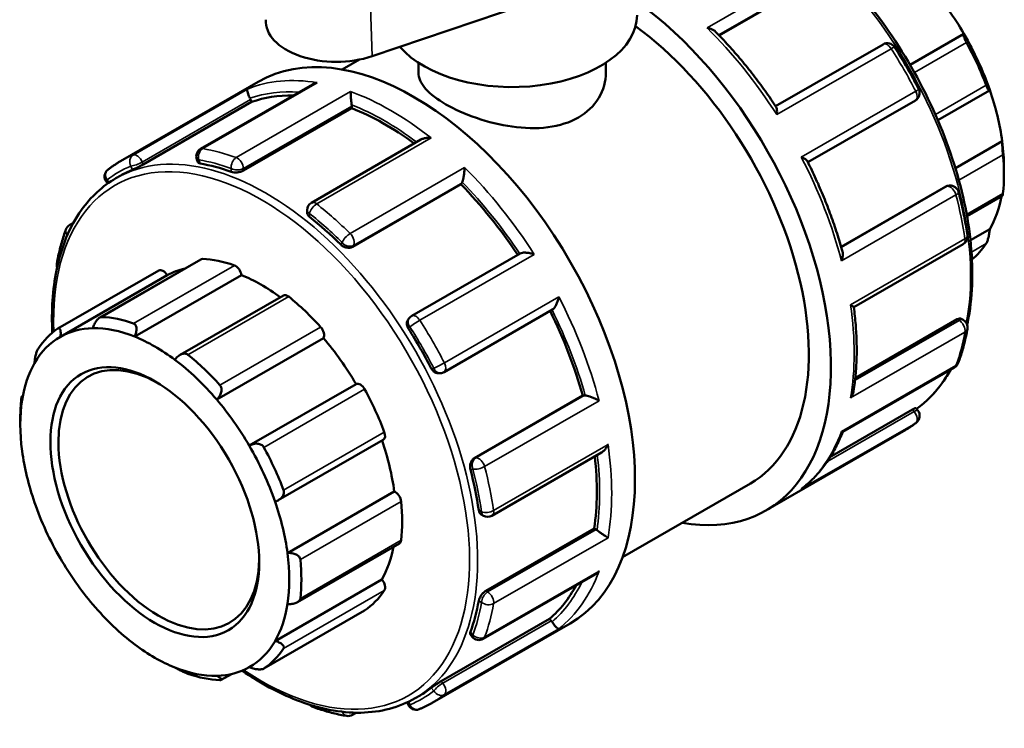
# Model space of a CAD drawing. Header units: millimetres. Extents: x 0 to 902, y -430 to 886.
# Tile 5 of 9: x 23 to 110, y 784 to 846. Entities that reach past the tile are written whole.
import ezdxf

# ---------------------------------------------------------------- set-up
doc = ezdxf.new("R2010")
doc.units = ezdxf.units.MM
doc.layers.add('Visible (ANSI)', color=7, linetype='Continuous', lineweight=50)
doc.layers.add('Visible Narrow (ANSI)', color=7, linetype='Continuous', lineweight=35)

msp = doc.modelspace()

# ---------------------------------------------------------------- linework, layer by layer
at = {"layer": 'Visible (ANSI)'}
for p, q in [((93.773, 850.133), (84.559, 844.827)), ((53.987, 842.999), (72.26, 849.187)), ((106.106, 844.973), (101.365, 842.243)), ((98.99, 844.044), (89.529, 838.596)), ((51.353, 841.826), (52.879, 842.704)), ((58.076, 842.429), (58.076, 841.552)), ((74.576, 842.429), (74.576, 841.552)), ((31.849, 833.767), (43.976, 840.751)), ((48.736, 840.511), (38.884, 834.837)), ((103.814, 837.366), (108.356, 839.982)), ((33.827, 833.476), (43.373, 838.973)), ((42.656, 832.934), (52.202, 838.431)), ((43.373, 838.973), (43.293, 839.179)), ((52.202, 838.431), (52.202, 838.616)), ((92.378, 833.662), (101.837, 839.109)), ((58.289, 835.658), (48.645, 830.104)), ((109.477, 835.52), (105.356, 833.147)), ((38.559, 833.916), (38.657, 833.664)), ((31.443, 832.265), (31.868, 832.509)), ((109.636, 833.187), (109.636, 832.576)), ((30.605, 831.952), (30.724, 831.804)), ((52.266, 826.23), (61.812, 831.727)), ((61.812, 831.727), (61.892, 831.842)), ((104.506, 831.542), (95.291, 826.236)), ((104.698, 831.605), (104.841, 831.618)), ((106.381, 828.911), (109.505, 830.71)), ((48.27, 829.454), (48.27, 829.24)), ((27.368, 828.154), (27.693, 828.341)), ((108.384, 827.78), (106.683, 826.801)), ((96.414, 820.914), (106.052, 826.464)), ((67.031, 825.64), (57.483, 820.142)), ((38.913, 825.125), (30.008, 819.997)), ((26.332, 819.036), (35.207, 824.146)), ((26.546, 818.308), (35.95, 823.724)), ((33.092, 818.326), (42.497, 823.742)), ((46.18, 821.95), (37.08, 816.709)), ((60.33, 815.207), (69.878, 820.705)), ((57.243, 819.922), (57.16, 819.804)), ((105.518, 819.848), (96.545, 814.681)), ((105.867, 819.9), (106.052, 819.793)), ((40.313, 812.783), (49.718, 818.198)), ((59.881, 815.097), (60.024, 815.11)), ((95.434, 809.949), (105.284, 815.621)), ((43.174, 808.733), (52.578, 814.149)), ((23.147, 813.065), (23.242, 813.12)), ((62.999, 807.64), (72.545, 813.137)), ((72.683, 813.15), (72.545, 813.137)), ((101.589, 811.904), (94.316, 807.715)), ((101.878, 812.034), (102.047, 811.823)), ((23.016, 810.588), (23.016, 811.199)), ((88.676, 803.024), (100.803, 810.008)), ((45.733, 803.92), (54.983, 809.247)), ((64.545, 802.562), (74.187, 808.114)), ((46.544, 799.279), (55.949, 804.695)), ((76.056, 798.93), (87.304, 805.407)), ((63.611, 802.669), (63.797, 802.562)), ((64.011, 795.946), (73.557, 801.443)), ((73.717, 801.351), (73.557, 801.443)), ((47.414, 794.955), (56.398, 800.128)), ((45.452, 791.54), (54.856, 796.956)), ((63.777, 791.719), (73.627, 797.391)), ((44.447, 789.109), (53.322, 794.22)), ((60.082, 788.001), (69.628, 793.498)), ((69.767, 793.326), (69.628, 793.498)), ((59.296, 786.105), (71.423, 793.089)), ((62.649, 792.109), (62.818, 791.899)), ((41.603, 788.626), (40.711, 788.113)), ((57.792, 786.509), (58.217, 786.753)), ((57.087, 786.143), (57.158, 785.962)), ((52.603, 785.233), (52.261, 785.036))]:
    msp.add_line(p, q, dxfattribs=at)
for centre, start, end in [((99.364, 843.394), 32.60504, 119.93599), ((101.463, 839.759), 299.93599, 27.39557), ((39.259, 834.187), 119.93599, 201.19789), ((31.189, 832.422), 127.87712, 218.80817), ((104.91, 830.871), 14.59327, 95.23725), ((49.02, 829.454), 119.93599, 180), ((27.742, 827.504), 119.93599, 159.60186), ((105.678, 827.114), 299.93599, 8.34916), ((26.974, 824.632), 169.98411, 197.18485), ((57.857, 819.492), 119.93599, 144.97291), ((105.678, 819.143), 349.98411, 60.06401), ((104.91, 816.271), 299.93599, 339.60186), ((59.956, 815.857), 275.23725, 299.93599), ((101.463, 811.353), 307.87712, 38.80817), ((64.171, 803.212), 240.06401, 299.93599), ((63.403, 792.369), 218.80817, 299.93599), ((49.02, 786.448), 222.21992, 250.12172), ((57.857, 786.233), 201.19789, 292.37353), ((51.886, 785.685), 260.55006, 299.93599)]:
    msp.add_arc(centre, 0.75, start, end, dxfattribs=at)
for centre, major_axis, ratio, start_param, end_param in [((97.792, 840.008), (-8.359, 14.515), 0.578093, 4.721589, 5.021216), ((74.953, 826.855), (13.723, -23.831), 0.578093, 5.832158, 8.518959), ((66.326, 846.618), (11, 0), 0.575862, 3.597003, 6.283185), ((50.84, 846.081), (-6.208, 0), 0.575862, 6.246262, 8.38552), ((74.953, 826.855), (12.351, -21.448), 0.578093, 0, 2.229808), ((57.699, 816.92), (-13.723, 23.831), 0.578093, 3.141593, 6.283185), ((97.792, 840.008), (-8.359, 14.515), 0.578093, 4.392897, 4.721589), ((97.262, 839.702), (8.733, -15.165), 0.578093, 1.296085, 1.535216), ((42.834, 839.137), (-0.374, 0.65), 0.578093, 4.452523, 4.621771), ((55.118, 815.434), (-13.174, 22.878), 0.578093, 5.946331, 6.180212), ((97.792, 840.008), (-8.359, 14.515), 0.578093, 4.09327, 4.392897), ((51.671, 838.922), (-0.374, 0.65), 0.578093, 3.928925, 4.098173), ((55.118, 815.434), (-13.174, 22.878), 0.578093, 5.360814, 5.656614), ((97.792, 840.008), (-8.359, 14.515), 0.578093, 3.928925, 4.09327), ((97.262, 839.702), (8.733, -15.165), 0.578093, 0.667766, 0.906898), ((45.042, 809.631), (13.174, -22.878), 0.578093, 2.543853, 2.696002), ((45.042, 809.631), (-13.174, 22.878), 0.578093, 6.209045, 6.283185), ((55.118, 815.434), (-13.174, 22.878), 0.578093, 4.822465, 5.133015), ((61.432, 832.413), (0.374, -0.65), 0.578093, 0.263733, 0.432981), ((97.792, 840.008), (8.359, -14.515), 0.578093, 0.323359, 0.591719), ((45.042, 809.631), (13.174, -22.878), 0.578093, 2.020254, 2.172403), ((97.262, 839.702), (8.733, -15.165), 0.578093, 0.098778, 0.278579), ((39.287, 824.475), (-0.374, 0.65), 0.578093, 5.933446, 6.283185), ((44.264, 809.183), (-8.733, 15.165), 0.578093, 5.694314, 5.933446), ((41.974, 823.937), (0.374, -0.65), 0.578093, 0.959535, 2.552722), ((35.581, 823.497), (-0.374, 0.65), 0.578093, 4.729446, 6.283185), ((44.264, 809.183), (-8.359, 14.515), 0.578093, 6.105402, 6.277853), ((44.264, 809.183), (8.359, -14.515), 0.578093, 2.218568, 2.507942), ((46.555, 821.3), (-0.374, 0.65), 0.578093, 5.305127, 6.283185), ((44.264, 809.183), (8.733, -15.165), 0.578093, 1.924403, 2.163535), ((55.118, 815.434), (-13.174, 22.878), 0.578093, 4.29563, 4.606243), ((35.39, 804.073), (-8.733, 15.165), 0.578093, 5.694314, 5.933446), ((35.39, 804.073), (-8.733, 15.165), 0.578093, 0.039447, 0.278579), ((34.86, 803.767), (-8.359, 14.515), 0.578093, 5.978226, 6.277853), ((34.86, 803.767), (-8.359, 14.515), 0.578093, 5.649534, 5.978226), ((49.242, 818.743), (0.374, -0.65), 0.578093, 0.331217, 1.924403), ((45.042, 809.631), (13.174, -22.878), 0.578093, 1.496656, 1.648804), ((34.86, 803.767), (-8.359, 14.515), 0.578093, 6.277853, 6.606544), ((34.86, 803.767), (8.359, -14.515), 0.578093, 2.208315, 2.507942), ((44.264, 809.183), (8.359, -14.515), 0.578093, 1.579996, 1.879623), ((35.213, 803.971), (6.238, -10.832), 0.578093, 2.37399, 7.050788), ((34.86, 803.767), (-8.359, 14.515), 0.578093, 0.323359, 0.622986), ((34.86, 803.767), (8.359, -14.515), 0.578093, 1.879623, 2.208315), ((35.39, 804.073), (-8.733, 15.165), 0.578093, 5.065996, 5.305127), ((52.948, 813.496), (-0.374, 0.65), 0.578093, 4.676809, 6.269995), ((44.264, 809.183), (8.733, -15.165), 0.578093, 1.296085, 1.535216), ((34.86, 803.767), (-8.359, 14.515), 0.578093, 0.622986, 0.951678), ((35.39, 804.073), (8.733, -15.165), 0.578093, 3.809359, 3.928925), ((34.86, 803.767), (8.359, -14.515), 0.578093, 1.579996, 1.879623), ((72.949, 812.466), (-0.374, 0.65), 0.578093, 5.854072, 6.02332), ((54.608, 809.897), (0.374, -0.65), 0.578093, 0, 1.296085), ((44.264, 809.183), (8.359, -14.515), 0.578093, 0.951678, 1.249238), ((34.86, 803.767), (-8.359, 14.515), 0.578093, 0.951678, 1.251305), ((34.86, 803.767), (8.359, -14.515), 0.578093, 1.251305, 1.579996), ((35.39, 804.073), (-8.733, 15.165), 0.578093, 4.437677, 4.676809), ((55.118, 815.434), (-13.174, 22.878), 0.578093, 3.772032, 4.06801), ((45.042, 809.631), (13.174, -22.878), 0.578093, 0.973057, 1.125206), ((56.024, 804.045), (0.374, -0.65), 0.578093, 0.906898, 2.500084), ((34.86, 803.767), (8.359, -14.515), 0.578093, 0.951678, 1.251305), ((44.264, 809.183), (8.733, -15.165), 0.578093, 0.667766, 0.906898), ((34.86, 803.767), (-8.359, 14.515), 0.578093, 1.251305, 1.579996), ((73.717, 800.738), (-0.374, 0.65), 0.578093, 5.330473, 5.499721), ((56.024, 800.778), (0.374, -0.65), 0.578093, 0, 0.667766), ((44.264, 809.183), (8.359, -14.515), 0.578093, 0.323359, 0.591719), ((34.86, 803.767), (-8.359, 14.515), 0.578093, 1.579996, 1.879623), ((34.86, 803.767), (8.359, -14.515), 0.578093, 0.622986, 0.951678), ((35.39, 804.073), (-8.733, 15.165), 0.578093, 3.809359, 4.04849), ((54.608, 796.556), (0.374, -0.65), 0.578093, 0.278579, 1.871765), ((44.264, 809.183), (8.733, -15.165), 0.578093, 0.039447, 0.278579), ((55.118, 815.434), (13.174, -22.878), 0.578093, 0.10684, 0.341922), ((45.042, 809.631), (13.174, -22.878), 0.578093, 0.449458, 0.601607), ((34.86, 803.767), (-8.359, 14.515), 0.578093, 1.879623, 2.208315), ((34.86, 803.767), (8.359, -14.515), 0.578093, 0.323359, 0.622986), ((52.948, 794.87), (0.374, -0.65), 0.578093, 0, 0.039447), ((69.502, 792.948), (-0.374, 0.65), 0.578093, 4.806874, 4.976122), ((34.86, 803.767), (-8.359, 14.515), 0.578093, 2.208315, 2.507942), ((34.86, 803.767), (8.359, -14.515), 0.578093, 6.277853, 6.606544), ((35.39, 804.073), (8.733, -15.165), 0.578093, 0.039447, 0.278579), ((34.86, 803.767), (8.359, -14.515), 0.578093, 5.649534, 5.978226), ((34.86, 803.767), (8.359, -14.515), 0.578093, 5.978226, 6.277853), ((35.39, 804.073), (8.733, -15.165), 0.578093, 5.694314, 5.933446), ((45.042, 809.631), (13.174, -22.878), 0.578093, 0, 0.078008)]:
    msp.add_ellipse(centre, major_axis=major_axis, ratio=ratio, start_param=start_param, end_param=end_param, dxfattribs=at)
msp.add_ellipse((34.86, 803.767), major_axis=(6.487, -11.266), ratio=0.578093, dxfattribs=at)
for points, knots in [([(84.567, 857.706), (84.817, 857.62), (85.068, 857.528), (87.317, 856.65), (89.35, 855.471), (93.303, 852.439), (95.222, 850.585), (98.748, 846.396), (100.355, 844.063), (103.102, 839.149), (104.24, 836.57), (105.935, 831.421), (106.49, 828.853), (106.955, 823.979), (106.865, 821.675), (106.431, 819.533), (106.413, 819.449), (106.395, 819.365)], [6.083681, 6.083681, 6.083681, 6.083681, 6.124396, 6.124396, 6.447011, 6.447011, 6.770118, 6.770118, 7.092688, 7.092688, 7.415054, 7.415054, 7.737687, 7.737687, 8.060852, 8.060852, 8.074211, 8.074211, 8.074211, 8.074211]), ([(83.494, 845.491), (83.496, 845.491), (83.498, 845.491), (83.607, 845.47), (83.712, 845.442), (83.904, 845.372), (83.993, 845.331), (84.136, 845.244), (84.194, 845.2), (84.241, 845.152)], [-0.00055134, -0.00055134, -0.00055134, -0.00055134, 0, 0, 0.03321332, 0.03321332, 0.06488875, 0.06488875, 0.0906087, 0.0906087, 0.0906087, 0.0906087]), ([(89.585, 838.511), (89.266, 838.997), (88.937, 839.475), (88.266, 840.417), (87.922, 840.879), (87.22, 841.787), (86.862, 842.232), (86.134, 843.102), (85.763, 843.527), (85.01, 844.356), (84.628, 844.76), (84.241, 845.152)], [5.5989732, 5.5989732, 5.5989732, 5.5989732, 5.6633603, 5.6633603, 5.7277475, 5.7277475, 5.7921346, 5.7921346, 5.8565217, 5.8565217, 5.9209088, 5.9209088, 5.9209088, 5.9209088]), ([(106.334, 844.208), (106.308, 844.255), (106.284, 844.303), (106.237, 844.397), (106.216, 844.443), (106.158, 844.575), (106.129, 844.653), (106.089, 844.789), (106.077, 844.851), (106.078, 844.936), (106.089, 844.962), (106.106, 844.973)], [0.1414236, 0.1414236, 0.1414236, 0.1414236, 0.1573733, 0.1573733, 0.1733229, 0.1733229, 0.2052222, 0.2052222, 0.2440347, 0.2440347, 0.2804833, 0.2804833, 0.2804833, 0.2804833]), ([(99.996, 843.798), (100.149, 843.559), (100.3, 843.318), (100.598, 842.833), (100.745, 842.59), (101.034, 842.099), (101.176, 841.853), (101.456, 841.357), (101.594, 841.108), (101.865, 840.608), (101.998, 840.357), (102.129, 840.104)], [0.7068659, 0.7068659, 0.7068659, 0.7068659, 0.7382788, 0.7382788, 0.7696917, 0.7696917, 0.8011046, 0.8011046, 0.8325175, 0.8325175, 0.8639304, 0.8639304, 0.8639304, 0.8639304]), ([(74.576, 841.552), (74.576, 840.814), (74.372, 840.025), (73.534, 838.631), (72.899, 838.031), (71.421, 837.18), (70.488, 836.878), (68.456, 836.618), (67.356, 836.657), (65.297, 836.945), (64.196, 837.215), (62.164, 837.912), (61.231, 838.337), (59.754, 839.188), (59.119, 839.666), (58.28, 840.622), (58.076, 841.103), (58.076, 841.552)], [1.880112, 1.880112, 1.880112, 1.880112, 2.193561, 2.193561, 2.50701, 2.50701, 2.820459, 2.820459, 3.133908, 3.133908, 3.447212, 3.447212, 3.760516, 3.760516, 4.073819, 4.073819, 4.387123, 4.387123, 4.387123, 4.387123]), ([(49.158, 840.67), (49.156, 840.669), (49.154, 840.669), (49.045, 840.645), (48.94, 840.611), (48.806, 840.548), (48.77, 840.53), (48.736, 840.511)], [-0.00055134, -0.00055134, -0.00055134, -0.00055134, 0, 0, 0.03321332, 0.03321332, 0.04536049, 0.04536049, 0.04536049, 0.04536049]), ([(108.384, 840.036), (108.377, 840.003), (108.365, 839.982), (108.327, 839.976), (108.301, 839.994), (108.246, 840.067), (108.214, 840.119), (108.162, 840.225), (108.143, 840.265), (108.106, 840.352), (108.088, 840.399), (108.069, 840.448)], [0.2696711, 0.2696711, 0.2696711, 0.2696711, 0.3061196, 0.3061196, 0.3449321, 0.3449321, 0.3768314, 0.3768314, 0.3927811, 0.3927811, 0.4087307, 0.4087307, 0.4087307, 0.4087307]), ([(43.242, 839.294), (43.21, 839.356), (43.181, 839.419), (43.124, 839.552), (43.098, 839.619), (43.049, 839.76), (43.029, 839.83), (43.005, 839.945), (42.999, 839.992), (43, 840.065), (43.007, 840.092), (43.019, 840.107), (43.02, 840.107), (43.02, 840.107)], [0, 0, 0, 0, 0.0210854, 0.0210854, 0.0452704, 0.0452704, 0.0774877, 0.0774877, 0.1093444, 0.1093444, 0.1427991, 0.1427991, 0.1433452, 0.1433452, 0.1433452, 0.1433452]), ([(52.194, 838.724), (52.186, 838.785), (52.178, 838.852), (52.161, 839.001), (52.153, 839.082), (52.137, 839.264), (52.129, 839.363), (52.117, 839.541), (52.113, 839.621), (52.106, 839.766), (52.105, 839.83), (52.105, 839.884), (52.105, 839.885), (52.105, 839.886)], [0, 0, 0, 0, 0.0210854, 0.0210854, 0.0452704, 0.0452704, 0.0774877, 0.0774877, 0.1093444, 0.1093444, 0.1427991, 0.1427991, 0.1433452, 0.1433452, 0.1433452, 0.1433452]), ([(89.585, 838.511), (89.608, 838.477), (89.624, 838.428), (89.647, 838.306), (89.653, 838.229), (89.652, 838.059), (89.646, 837.964), (89.633, 837.863), (89.633, 837.861), (89.632, 837.86)], [0.04936924, 0.04936924, 0.04936924, 0.04936924, 0.07748769, 0.07748769, 0.10934444, 0.10934444, 0.14279911, 0.14279911, 0.1433452, 0.1433452, 0.1433452, 0.1433452]), ([(59.193, 835.804), (59.191, 835.804), (59.189, 835.805), (59.077, 835.816), (58.965, 835.819), (58.75, 835.804), (58.646, 835.788), (58.455, 835.736), (58.366, 835.702), (58.289, 835.658)], [-0.00055134, -0.00055134, -0.00055134, -0.00055134, 0, 0, 0.03321332, 0.03321332, 0.06488875, 0.06488875, 0.09462924, 0.09462924, 0.09462924, 0.09462924]), ([(109.548, 834.334), (109.544, 834.38), (109.539, 834.43), (109.53, 834.535), (109.525, 834.59), (109.512, 834.755), (109.504, 834.866), (109.49, 835.079), (109.484, 835.192), (109.477, 835.381), (109.476, 835.459), (109.477, 835.52)], [0.1414236, 0.1414236, 0.1414236, 0.1414236, 0.1573733, 0.1573733, 0.1733229, 0.1733229, 0.2052222, 0.2052222, 0.2440347, 0.2440347, 0.2804833, 0.2804833, 0.2804833, 0.2804833]), ([(91.79, 834.123), (91.791, 834.122), (91.793, 834.121), (91.885, 834.083), (91.97, 834.041), (92.116, 833.958), (92.179, 833.915), (92.276, 833.833), (92.312, 833.793), (92.331, 833.755)], [-0.00055134, -0.00055134, -0.00055134, -0.00055134, 0, 0, 0.03321332, 0.03321332, 0.06488875, 0.06488875, 0.09434384, 0.09434384, 0.09434384, 0.09434384]), ([(30.729, 833.014), (30.8, 833.07), (30.872, 833.124), (31.018, 833.231), (31.091, 833.283), (31.239, 833.386), (31.314, 833.436), (31.465, 833.534), (31.541, 833.583), (31.694, 833.677), (31.771, 833.723), (31.849, 833.767)], [5.41925492, 5.41925492, 5.41925492, 5.41925492, 5.43534811, 5.43534811, 5.45144129, 5.45144129, 5.46753448, 5.46753448, 5.48362767, 5.48362767, 5.49972085, 5.49972085, 5.49972085, 5.49972085]), ([(33.827, 833.476), (33.761, 833.438), (33.679, 833.393), (33.507, 833.303), (33.416, 833.257), (33.248, 833.175), (33.16, 833.133), (33.003, 833.061), (32.935, 833.032), (32.884, 833.01)], [0, 0, 0, 0, 0.0282217, 0.0282217, 0.0564434, 0.0564434, 0.0851569, 0.0851569, 0.1138704, 0.1138704, 0.1138704, 0.1138704]), ([(38.854, 833.557), (38.79, 833.568), (38.736, 833.587), (38.679, 833.627), (38.665, 833.645), (38.657, 833.664)], [-0.11387042, -0.11387042, -0.11387042, -0.11387042, -0.08515688, -0.08515688, -0.06795327, -0.06795327, -0.06795327, -0.06795327]), ([(95.414, 825.801), (95.267, 826.333), (95.108, 826.866), (94.766, 827.934), (94.583, 828.468), (94.193, 829.534), (93.987, 830.067), (93.551, 831.129), (93.322, 831.658), (92.843, 832.711), (92.592, 833.235), (92.331, 833.755)], [5.0746801, 5.0746801, 5.0746801, 5.0746801, 5.1390637, 5.1390637, 5.2034473, 5.2034473, 5.2678309, 5.2678309, 5.3322145, 5.3322145, 5.396598, 5.396598, 5.396598, 5.396598]), ([(42.656, 832.934), (42.589, 832.896), (42.505, 832.86), (42.321, 832.806), (42.221, 832.788), (42.032, 832.769), (41.931, 832.769), (41.746, 832.786), (41.662, 832.804), (41.595, 832.828)], [0, 0, 0, 0, 0.0282217, 0.0282217, 0.0564434, 0.0564434, 0.0851569, 0.0851569, 0.1138704, 0.1138704, 0.1138704, 0.1138704]), ([(61.93, 831.914), (61.947, 831.957), (61.964, 832.011), (62, 832.141), (62.018, 832.218), (62.056, 832.401), (62.074, 832.51), (62.103, 832.717), (62.114, 832.817), (62.131, 833.011), (62.137, 833.105), (62.14, 833.191), (62.14, 833.193), (62.14, 833.194)], [0, 0, 0, 0, 0.0210854, 0.0210854, 0.0452704, 0.0452704, 0.0774877, 0.0774877, 0.1093444, 0.1093444, 0.1427991, 0.1427991, 0.1433452, 0.1433452, 0.1433452, 0.1433452]), ([(25.835, 818.666), (25.74, 820.622), (25.863, 822.472), (26.62, 826.207), (27.36, 828.011), (29.235, 830.638), (30.262, 831.584), (31.443, 832.265)], [4.65451, 4.65451, 4.65451, 4.65451, 4.9192596, 4.9192596, 5.2414829, 5.2414829, 5.4997209, 5.4997209, 5.4997209, 5.4997209]), ([(105.636, 831.06), (105.703, 830.801), (105.768, 830.543), (105.89, 830.027), (105.949, 829.769), (106.06, 829.256), (106.112, 829), (106.211, 828.489), (106.257, 828.235), (106.343, 827.727), (106.383, 827.475), (106.42, 827.223)], [1.2304647, 1.2304647, 1.2304647, 1.2304647, 1.2618776, 1.2618776, 1.2932905, 1.2932905, 1.3247034, 1.3247034, 1.3561163, 1.3561163, 1.3875292, 1.3875292, 1.3875292, 1.3875292]), ([(109.505, 830.71), (109.51, 830.713), (109.515, 830.724), (109.525, 830.762), (109.53, 830.785), (109.539, 830.844), (109.544, 830.88), (109.548, 830.921)], [0.35717875, 0.35717875, 0.35717875, 0.35717875, 0.37683144, 0.37683144, 0.39278109, 0.39278109, 0.40873074, 0.40873074, 0.40873074, 0.40873074]), ([(48.489, 828.858), (48.423, 828.911), (48.365, 828.974), (48.289, 829.107), (48.27, 829.177), (48.27, 829.24)], [-0.11387042, -0.11387042, -0.11387042, -0.11387042, -0.08515688, -0.08515688, -0.05666034, -0.05666034, -0.05666034, -0.05666034]), ([(26.236, 824.762), (26.273, 824.975), (26.314, 825.185), (26.402, 825.601), (26.449, 825.806), (26.55, 826.212), (26.603, 826.413), (26.717, 826.808), (26.777, 827.004), (26.903, 827.389), (26.97, 827.578), (27.039, 827.766)], [4.8956561, 4.8956561, 4.8956561, 4.8956561, 4.927069, 4.927069, 4.9584819, 4.9584819, 4.9898948, 4.9898948, 5.0213077, 5.0213077, 5.0527206, 5.0527206, 5.0527206, 5.0527206]), ([(108.069, 826.51), (108.088, 826.538), (108.106, 826.572), (108.143, 826.651), (108.162, 826.696), (108.214, 826.841), (108.246, 826.952), (108.301, 827.181), (108.327, 827.316), (108.365, 827.565), (108.377, 827.681), (108.384, 827.78)], [0.1414236, 0.1414236, 0.1414236, 0.1414236, 0.1573733, 0.1573733, 0.1733229, 0.1733229, 0.2052222, 0.2052222, 0.2440347, 0.2440347, 0.2804833, 0.2804833, 0.2804833, 0.2804833]), ([(52.266, 826.23), (52.199, 826.192), (52.116, 826.164), (51.934, 826.141), (51.837, 826.146), (51.653, 826.181), (51.555, 826.215), (51.375, 826.308), (51.294, 826.368), (51.23, 826.431)], [0, 0, 0, 0, 0.0282217, 0.0282217, 0.0564434, 0.0564434, 0.0851569, 0.0851569, 0.1138704, 0.1138704, 0.1138704, 0.1138704]), ([(68.278, 825.562), (68.276, 825.563), (68.274, 825.563), (68.175, 825.598), (68.072, 825.629), (67.864, 825.676), (67.758, 825.694), (67.546, 825.717), (67.437, 825.721), (67.259, 825.709), (67.188, 825.698), (67.09, 825.669), (67.058, 825.656), (67.031, 825.64)], [-0.0005513, -0.0005513, -0.0005513, -0.0005513, 0, 0, 0.0332133, 0.0332133, 0.0648888, 0.0648888, 0.0977109, 0.0977109, 0.1222792, 0.1222792, 0.1369656, 0.1369656, 0.1369656, 0.1369656]), ([(95.414, 825.801), (95.431, 825.739), (95.44, 825.67), (95.445, 825.506), (95.436, 825.407), (95.4, 825.202), (95.372, 825.095), (95.335, 824.989), (95.334, 824.987), (95.334, 824.985)], [0.05297801, 0.05297801, 0.05297801, 0.05297801, 0.07748769, 0.07748769, 0.10934444, 0.10934444, 0.14279911, 0.14279911, 0.1433452, 0.1433452, 0.1433452, 0.1433452]), ([(69.878, 820.705), (69.904, 820.721), (69.931, 820.741), (70.005, 820.81), (70.05, 820.865), (70.148, 821.011), (70.199, 821.106), (70.287, 821.302), (70.324, 821.403), (70.389, 821.61), (70.415, 821.717), (70.434, 821.822), (70.435, 821.824), (70.435, 821.825)], [0.006843, 0.006843, 0.006843, 0.006843, 0.0210854, 0.0210854, 0.0452704, 0.0452704, 0.0774877, 0.0774877, 0.1093444, 0.1093444, 0.1427991, 0.1427991, 0.1433452, 0.1433452, 0.1433452, 0.1433452]), ([(96.123, 821.123), (96.124, 821.123), (96.125, 821.122), (96.191, 821.084), (96.248, 821.049), (96.337, 820.991), (96.371, 820.966), (96.405, 820.935), (96.413, 820.925), (96.414, 820.919)], [-0.00055134, -0.00055134, -0.00055134, -0.00055134, 0, 0, 0.03321332, 0.03321332, 0.06488875, 0.06488875, 0.08560612, 0.08560612, 0.08560612, 0.08560612]), ([(96.4, 813.57), (96.471, 814.019), (96.528, 814.478), (96.614, 815.413), (96.642, 815.89), (96.672, 816.858), (96.672, 817.351), (96.646, 818.349), (96.619, 818.855), (96.537, 819.878), (96.482, 820.396), (96.414, 820.919)], [4.5467368, 4.5467368, 4.5467368, 4.5467368, 4.612331, 4.612331, 4.6779252, 4.6779252, 4.7435194, 4.7435194, 4.8091136, 4.8091136, 4.8747078, 4.8747078, 4.8747078, 4.8747078]), ([(29.406, 819.064), (29.441, 819.178), (29.487, 819.301), (29.604, 819.544), (29.676, 819.663), (29.816, 819.842), (29.891, 819.919), (30.005, 819.998), (30.044, 820.019), (30.119, 820.045), (30.156, 820.051), (30.19, 820.05)], [0.2696711, 0.2696711, 0.2696711, 0.2696711, 0.3061196, 0.3061196, 0.3449321, 0.3449321, 0.3768314, 0.3768314, 0.3927811, 0.3927811, 0.4087307, 0.4087307, 0.4087307, 0.4087307]), ([(32.997, 819.488), (33.034, 819.475), (33.068, 819.455), (33.128, 819.401), (33.154, 819.368), (33.217, 819.253), (33.24, 819.157), (33.256, 818.947), (33.244, 818.816), (33.186, 818.561), (33.143, 818.437), (33.092, 818.326)], [0.1414236, 0.1414236, 0.1414236, 0.1414236, 0.1573733, 0.1573733, 0.1733229, 0.1733229, 0.2052222, 0.2052222, 0.2440347, 0.2440347, 0.2804833, 0.2804833, 0.2804833, 0.2804833]), ([(57.201, 819.007), (57.149, 819.087), (57.108, 819.181), (57.06, 819.37), (57.054, 819.465), (57.075, 819.632), (57.103, 819.715), (57.151, 819.791), (57.156, 819.798), (57.16, 819.804)], [-0.11387042, -0.11387042, -0.11387042, -0.11387042, -0.08515688, -0.08515688, -0.05644335, -0.05644335, -0.02822168, -0.02822168, -0.02543897, -0.02543897, -0.02543897, -0.02543897]), ([(105.518, 819.848), (105.585, 819.887), (105.653, 819.913), (105.775, 819.931), (105.828, 819.922), (105.867, 819.9), (105.867, 819.9), (105.867, 819.9)], [0.22800938, 0.22800938, 0.22800938, 0.22800938, 0.25623106, 0.25623106, 0.28445273, 0.28445273, 0.28452378, 0.28452378, 0.28452378, 0.28452378]), ([(26.318, 819.027), (26.344, 819.044), (26.369, 819.054), (26.415, 819.06), (26.436, 819.055), (26.494, 819.022), (26.523, 818.972), (26.564, 818.841), (26.575, 818.744), (26.574, 818.532), (26.563, 818.418), (26.546, 818.308)], [0.1414236, 0.1414236, 0.1414236, 0.1414236, 0.1573733, 0.1573733, 0.1733229, 0.1733229, 0.2052222, 0.2052222, 0.2440347, 0.2440347, 0.2804833, 0.2804833, 0.2804833, 0.2804833]), ([(106.417, 819.013), (106.379, 818.8), (106.338, 818.59), (106.25, 818.174), (106.203, 817.969), (106.102, 817.563), (106.049, 817.363), (105.935, 816.967), (105.875, 816.772), (105.749, 816.387), (105.682, 816.197), (105.613, 816.01)], [1.7540635, 1.7540635, 1.7540635, 1.7540635, 1.7854764, 1.7854764, 1.8168893, 1.8168893, 1.8483022, 1.8483022, 1.879715, 1.879715, 1.9111279, 1.9111279, 1.9111279, 1.9111279]), ([(24.268, 815.995), (24.275, 816.095), (24.288, 816.21), (24.325, 816.46), (24.351, 816.594), (24.407, 816.823), (24.438, 816.934), (24.49, 817.079), (24.509, 817.124), (24.546, 817.203), (24.565, 817.238), (24.583, 817.265)], [0.2696711, 0.2696711, 0.2696711, 0.2696711, 0.3061196, 0.3061196, 0.3449321, 0.3449321, 0.3768314, 0.3768314, 0.3927811, 0.3927811, 0.4087307, 0.4087307, 0.4087307, 0.4087307]), ([(36.628, 816.29), (36.699, 816.389), (36.787, 816.487), (36.989, 816.659), (37.104, 816.731), (37.311, 816.813), (37.416, 816.835), (37.565, 816.827), (37.614, 816.818), (37.704, 816.785), (37.746, 816.762), (37.783, 816.732)], [0.2696711, 0.2696711, 0.2696711, 0.2696711, 0.3061196, 0.3061196, 0.3449321, 0.3449321, 0.3768314, 0.3768314, 0.3927811, 0.3927811, 0.4087307, 0.4087307, 0.4087307, 0.4087307]), ([(59.881, 815.097), (59.872, 815.096), (59.863, 815.096), (59.772, 815.092), (59.686, 815.11), (59.531, 815.175), (59.451, 815.228), (59.311, 815.364), (59.251, 815.447), (59.207, 815.532)], [0.02510965, 0.02510965, 0.02510965, 0.02510965, 0.02822168, 0.02822168, 0.05644335, 0.05644335, 0.08515688, 0.08515688, 0.11387042, 0.11387042, 0.11387042, 0.11387042]), ([(104.959, 815.434), (104.741, 815.038), (104.505, 814.662), (103.591, 813.381), (102.811, 812.595), (101.928, 811.971)], [8.3044266, 8.3044266, 8.3044266, 8.3044266, 8.3830755, 8.3830755, 8.5874088, 8.5874088, 8.5874088, 8.5874088]), ([(40.591, 814.06), (40.625, 814.023), (40.653, 813.979), (40.698, 813.883), (40.714, 813.831), (40.743, 813.67), (40.735, 813.554), (40.683, 813.325), (40.629, 813.196), (40.487, 812.967), (40.402, 812.866), (40.313, 812.783)], [0.1414236, 0.1414236, 0.1414236, 0.1414236, 0.1573733, 0.1573733, 0.1733229, 0.1733229, 0.2052222, 0.2052222, 0.2440347, 0.2440347, 0.2804833, 0.2804833, 0.2804833, 0.2804833]), ([(96.4, 813.57), (96.398, 813.556), (96.396, 813.543), (96.373, 813.425), (96.339, 813.323), (96.25, 813.122), (96.192, 813.024), (96.125, 812.932), (96.124, 812.93), (96.123, 812.929)], [0.07331485, 0.07331485, 0.07331485, 0.07331485, 0.07748769, 0.07748769, 0.10934444, 0.10934444, 0.14279911, 0.14279911, 0.1433452, 0.1433452, 0.1433452, 0.1433452]), ([(23.104, 812.854), (23.109, 812.895), (23.113, 812.931), (23.123, 812.99), (23.127, 813.013), (23.141, 813.064), (23.149, 813.071), (23.162, 813.048), (23.168, 813.008), (23.175, 812.891), (23.176, 812.817), (23.175, 812.736)], [0.1414236, 0.1414236, 0.1414236, 0.1414236, 0.1573733, 0.1573733, 0.1733229, 0.1733229, 0.2052222, 0.2052222, 0.2440347, 0.2440347, 0.2804833, 0.2804833, 0.2804833, 0.2804833]), ([(73.979, 812.688), (73.978, 812.689), (73.976, 812.689), (73.901, 812.73), (73.819, 812.771), (73.646, 812.852), (73.554, 812.892), (73.361, 812.971), (73.258, 813.01), (73.079, 813.07), (73.003, 813.093), (72.871, 813.127), (72.816, 813.139), (72.767, 813.146), (72.766, 813.147), (72.765, 813.147)], [-0.0005513, -0.0005513, -0.0005513, -0.0005513, 0, 0, 0.0332133, 0.0332133, 0.0648888, 0.0648888, 0.0977109, 0.0977109, 0.1222792, 0.1222792, 0.1435904, 0.1435904, 0.1441656, 0.1441656, 0.1441656, 0.1441656]), ([(101.589, 811.904), (101.656, 811.942), (101.718, 811.976), (101.814, 812.021), (101.848, 812.034), (101.871, 812.037), (101.876, 812.036), (101.878, 812.034)], [0.22800938, 0.22800938, 0.22800938, 0.22800938, 0.25623106, 0.25623106, 0.28445273, 0.28445273, 0.29592673, 0.29592673, 0.29592673, 0.29592673]), ([(101.923, 810.761), (101.852, 810.706), (101.78, 810.651), (101.634, 810.544), (101.561, 810.492), (101.413, 810.389), (101.338, 810.339), (101.188, 810.241), (101.112, 810.193), (100.958, 810.099), (100.881, 810.053), (100.803, 810.008)], [2.27766227, 2.27766227, 2.27766227, 2.27766227, 2.29375545, 2.29375545, 2.30984864, 2.30984864, 2.32594183, 2.32594183, 2.34203501, 2.34203501, 2.3581282, 2.3581282, 2.3581282, 2.3581282]), ([(91.89, 804.992), (92.198, 805.235), (92.493, 805.497), (93.056, 806.058), (93.323, 806.356), (93.828, 806.989), (94.066, 807.322), (94.511, 808.022), (94.719, 808.388), (95.102, 809.149), (95.278, 809.543), (95.439, 809.952)], [4.0087642, 4.0087642, 4.0087642, 4.0087642, 4.0785997, 4.0785997, 4.1484352, 4.1484352, 4.2182707, 4.2182707, 4.2881062, 4.2881062, 4.3576573, 4.3576573, 4.3576573, 4.3576573]), ([(95.334, 809.976), (95.334, 809.976), (95.335, 809.975), (95.371, 809.957), (95.399, 809.947), (95.425, 809.946), (95.43, 809.947), (95.434, 809.949)], [-0.00055134, -0.00055134, -0.00055134, -0.00055134, 0, 0, 0.03321332, 0.03321332, 0.04574886, 0.04574886, 0.04574886, 0.04574886]), ([(43.174, 808.733), (43.279, 808.792), (43.4, 808.842), (43.658, 808.906), (43.796, 808.917), (44.028, 808.891), (44.139, 808.86), (44.283, 808.778), (44.327, 808.745), (44.404, 808.668), (44.437, 808.625), (44.462, 808.579)], [0.2696711, 0.2696711, 0.2696711, 0.2696711, 0.3061196, 0.3061196, 0.3449321, 0.3449321, 0.3768314, 0.3768314, 0.3927811, 0.3927811, 0.4087307, 0.4087307, 0.4087307, 0.4087307]), ([(74.187, 808.114), (74.263, 808.158), (74.335, 808.216), (74.475, 808.354), (74.543, 808.437), (74.665, 808.619), (74.72, 808.718), (74.767, 808.823), (74.768, 808.824), (74.769, 808.826)], [0.04873755, 0.04873755, 0.04873755, 0.04873755, 0.07748769, 0.07748769, 0.10934444, 0.10934444, 0.14279911, 0.14279911, 0.1433452, 0.1433452, 0.1433452, 0.1433452]), ([(62.654, 806.643), (62.632, 806.73), (62.621, 806.83), (62.63, 807.033), (62.65, 807.134), (62.711, 807.311), (62.756, 807.398), (62.866, 807.543), (62.932, 807.601), (62.999, 807.64)], [-0.1138704, -0.1138704, -0.1138704, -0.1138704, -0.0851569, -0.0851569, -0.0564434, -0.0564434, -0.0282217, -0.0282217, 0, 0, 0, 0]), ([(46.197, 804.818), (46.216, 804.77), (46.227, 804.718), (46.233, 804.614), (46.229, 804.561), (46.195, 804.405), (46.144, 804.305), (46.009, 804.123), (45.908, 804.031), (45.686, 803.887), (45.567, 803.833), (45.452, 803.796)], [0.1414236, 0.1414236, 0.1414236, 0.1414236, 0.1573733, 0.1573733, 0.1733229, 0.1733229, 0.2052222, 0.2052222, 0.2440347, 0.2440347, 0.2804833, 0.2804833, 0.2804833, 0.2804833]), ([(91.89, 804.992), (91.859, 804.968), (91.827, 804.945), (91.793, 804.922), (91.791, 804.921), (91.79, 804.92)], [0.13095009, 0.13095009, 0.13095009, 0.13095009, 0.14279911, 0.14279911, 0.1433452, 0.1433452, 0.1433452, 0.1433452]), ([(63.611, 802.669), (63.556, 802.7), (63.505, 802.752), (63.427, 802.885), (63.401, 802.967), (63.389, 803.051)], [0.0565144, 0.0565144, 0.0565144, 0.0565144, 0.08515688, 0.08515688, 0.11387042, 0.11387042, 0.11387042, 0.11387042]), ([(74.769, 800.631), (74.768, 800.632), (74.767, 800.632), (74.721, 800.659), (74.667, 800.692), (74.547, 800.768), (74.481, 800.812), (74.334, 800.91), (74.252, 800.967), (74.101, 801.073), (74.035, 801.12), (73.913, 801.209), (73.859, 801.25), (73.809, 801.289), (73.807, 801.29), (73.806, 801.291)], [-0.0005513, -0.0005513, -0.0005513, -0.0005513, 0, 0, 0.0332133, 0.0332133, 0.0648888, 0.0648888, 0.0977109, 0.0977109, 0.1222792, 0.1222792, 0.1435904, 0.1435904, 0.1441656, 0.1441656, 0.1441656, 0.1441656]), ([(46.544, 799.279), (46.666, 799.29), (46.799, 799.287), (47.065, 799.247), (47.198, 799.207), (47.402, 799.105), (47.493, 799.041), (47.592, 798.925), (47.62, 798.883), (47.659, 798.796), (47.672, 798.75), (47.676, 798.704)], [0.2696711, 0.2696711, 0.2696711, 0.2696711, 0.3061196, 0.3061196, 0.3449321, 0.3449321, 0.3768314, 0.3768314, 0.3927811, 0.3927811, 0.4087307, 0.4087307, 0.4087307, 0.4087307]), ([(73.627, 797.391), (73.661, 797.41), (73.694, 797.431), (73.816, 797.517), (73.9, 797.592), (73.976, 797.676), (73.978, 797.677), (73.979, 797.679)], [0.09748717, 0.09748717, 0.09748717, 0.09748717, 0.10934444, 0.10934444, 0.14279911, 0.14279911, 0.1433452, 0.1433452, 0.1433452, 0.1433452]), ([(63.389, 795.08), (63.401, 795.15), (63.427, 795.232), (63.505, 795.402), (63.556, 795.489), (63.666, 795.643), (63.732, 795.721), (63.871, 795.853), (63.944, 795.908), (64.011, 795.946)], [-0.1138704, -0.1138704, -0.1138704, -0.1138704, -0.0851569, -0.0851569, -0.0564434, -0.0564434, -0.0282217, -0.0282217, 0, 0, 0, 0]), ([(47.676, 795.291), (47.672, 795.251), (47.659, 795.21), (47.62, 795.134), (47.592, 795.097), (47.493, 794.997), (47.402, 794.942), (47.198, 794.855), (47.065, 794.822), (46.799, 794.79), (46.666, 794.789), (46.544, 794.798)], [0.1414236, 0.1414236, 0.1414236, 0.1414236, 0.1573733, 0.1573733, 0.1733229, 0.1733229, 0.2052222, 0.2052222, 0.2440347, 0.2440347, 0.2804833, 0.2804833, 0.2804833, 0.2804833]), ([(70.435, 792.623), (70.435, 792.623), (70.434, 792.623), (70.415, 792.619), (70.389, 792.627), (70.327, 792.662), (70.29, 792.689), (70.203, 792.767), (70.152, 792.819), (70.053, 792.933), (70.008, 792.988), (69.922, 793.104), (69.882, 793.161), (69.842, 793.221), (69.841, 793.223), (69.84, 793.224)], [-0.0005513, -0.0005513, -0.0005513, -0.0005513, 0, 0, 0.0332133, 0.0332133, 0.0648888, 0.0648888, 0.0977109, 0.0977109, 0.1222792, 0.1222792, 0.1435904, 0.1435904, 0.1441656, 0.1441656, 0.1441656, 0.1441656]), ([(62.649, 792.109), (62.636, 792.125), (62.628, 792.147), (62.621, 792.216), (62.632, 792.273), (62.654, 792.334)], [0.06791735, 0.06791735, 0.06791735, 0.06791735, 0.08515688, 0.08515688, 0.11387042, 0.11387042, 0.11387042, 0.11387042]), ([(45.452, 791.54), (45.567, 791.511), (45.686, 791.471), (45.908, 791.371), (46.009, 791.309), (46.144, 791.19), (46.195, 791.127), (46.229, 791.031), (46.233, 790.999), (46.227, 790.938), (46.216, 790.908), (46.197, 790.881)], [0.2696711, 0.2696711, 0.2696711, 0.2696711, 0.3061196, 0.3061196, 0.3449321, 0.3449321, 0.3768314, 0.3768314, 0.3927811, 0.3927811, 0.4087307, 0.4087307, 0.4087307, 0.4087307]), ([(37.783, 788.658), (37.746, 788.671), (37.704, 788.686), (37.614, 788.723), (37.565, 788.743), (37.416, 788.808), (37.311, 788.857), (37.104, 788.957), (36.989, 789.015), (36.787, 789.12), (36.699, 789.168), (36.628, 789.209)], [0.1414236, 0.1414236, 0.1414236, 0.1414236, 0.1573733, 0.1573733, 0.1733229, 0.1733229, 0.2052222, 0.2052222, 0.2440347, 0.2440347, 0.2804833, 0.2804833, 0.2804833, 0.2804833]), ([(44.462, 789.118), (44.437, 789.101), (44.404, 789.087), (44.327, 789.064), (44.283, 789.055), (44.139, 789.039), (44.028, 789.041), (43.796, 789.062), (43.658, 789.086), (43.4, 789.149), (43.279, 789.187), (43.174, 789.227)], [0.1414236, 0.1414236, 0.1414236, 0.1414236, 0.1573733, 0.1573733, 0.1733229, 0.1733229, 0.2052222, 0.2052222, 0.2440347, 0.2440347, 0.2804833, 0.2804833, 0.2804833, 0.2804833]), ([(40.313, 788.471), (40.402, 788.427), (40.487, 788.38), (40.629, 788.286), (40.683, 788.24), (40.735, 788.171), (40.743, 788.142), (40.714, 788.113), (40.698, 788.105), (40.653, 788.096), (40.625, 788.094), (40.591, 788.096)], [0.2696711, 0.2696711, 0.2696711, 0.2696711, 0.3061196, 0.3061196, 0.3449321, 0.3449321, 0.3768314, 0.3768314, 0.3927811, 0.3927811, 0.4087307, 0.4087307, 0.4087307, 0.4087307]), ([(57.792, 786.509), (56.381, 785.696), (54.753, 785.266), (51.209, 785.2), (49.288, 785.581), (45.747, 786.965), (44.138, 787.835), (42.554, 788.926)], [2.3581282, 2.3581282, 2.3581282, 2.3581282, 2.6666029, 2.6666029, 2.9828032, 2.9828032, 3.2389455, 3.2389455, 3.2389455, 3.2389455]), ([(59.207, 787.416), (59.251, 787.45), (59.311, 787.495), (59.451, 787.595), (59.531, 787.65), (59.686, 787.755), (59.772, 787.811), (59.936, 787.915), (60.016, 787.963), (60.082, 788.001)], [-0.1138704, -0.1138704, -0.1138704, -0.1138704, -0.0851569, -0.0851569, -0.0564434, -0.0564434, -0.0282217, -0.0282217, 0, 0, 0, 0]), ([(51.763, 784.946), (51.567, 784.978), (51.369, 785.015), (50.973, 785.097), (50.774, 785.142), (50.375, 785.241), (50.175, 785.294), (49.774, 785.408), (49.573, 785.47), (49.169, 785.6), (48.967, 785.67), (48.765, 785.743)], [2.801261, 2.801261, 2.801261, 2.801261, 2.8326739, 2.8326739, 2.8640868, 2.8640868, 2.8954997, 2.8954997, 2.9269126, 2.9269126, 2.9583255, 2.9583255, 2.9583255, 2.9583255]), ([(59.296, 786.105), (59.222, 786.063), (59.147, 786.021), (58.996, 785.939), (58.921, 785.9), (58.768, 785.822), (58.691, 785.784), (58.536, 785.711), (58.458, 785.675), (58.301, 785.606), (58.222, 785.572), (58.142, 785.539)], [2.3581282, 2.3581282, 2.3581282, 2.3581282, 2.3734479, 2.3734479, 2.3887676, 2.3887676, 2.40408731, 2.40408731, 2.41940701, 2.41940701, 2.43472671, 2.43472671, 2.43472671, 2.43472671])]:
    msp.add_open_spline(points, degree=3, knots=knots, dxfattribs=at)
msp.add_open_spline([(104.506, 831.542), (104.565, 831.576), (104.632, 831.599), (104.698, 831.605)], degree=3, dxfattribs=at)
at = {"layer": 'Visible Narrow (ANSI)'}
for p, q in [((53.641, 853.988), (53.987, 842.999)), ((93.571, 851.294), (83.494, 845.491)), ((84.516, 844.87), (93.853, 850.247)), ((89.632, 837.86), (99.709, 843.662)), ((101.75, 841.568), (106.334, 844.208)), ((39.082, 834.867), (49.158, 840.67)), ((108.069, 840.448), (103.594, 837.871)), ((43.02, 840.107), (32.944, 834.305)), ((52.105, 839.886), (42.029, 834.083)), ((101.866, 839.925), (91.79, 834.123)), ((33.747, 833.682), (43.293, 839.179)), ((42.656, 833.119), (52.202, 838.616)), ((49.116, 830.002), (59.193, 835.804)), ((105.66, 832.095), (109.548, 834.334)), ((32.758, 833.335), (32.884, 833.01)), ((33.827, 833.476), (33.747, 833.682)), ((38.854, 833.557), (38.728, 833.882)), ((41.595, 833.119), (41.595, 832.828)), ((42.656, 832.934), (42.656, 833.119)), ((62.14, 833.194), (52.063, 827.392)), ((30.844, 831.887), (30.659, 832.117)), ((52.346, 826.344), (61.892, 831.842)), ((104.645, 831.555), (95.308, 826.178)), ((104.506, 831.542), (104.645, 831.555)), ((95.334, 824.985), (105.41, 830.788)), ((109.548, 830.921), (106.35, 829.079)), ((48.489, 828.858), (48.489, 829.149)), ((51.356, 826.61), (51.23, 826.431)), ((52.266, 826.23), (52.346, 826.344)), ((106.199, 826.926), (96.123, 821.123)), ((106.777, 825.766), (108.069, 826.51)), ((58.201, 819.76), (68.278, 825.562)), ((30.19, 820.05), (39.064, 825.16)), ((41.872, 824.598), (32.997, 819.488)), ((37.783, 816.732), (46.657, 821.842)), ((70.435, 821.825), (60.359, 816.023)), ((105.678, 819.756), (96.524, 814.485)), ((105.518, 819.848), (105.678, 819.756)), ((49.465, 819.171), (40.591, 814.06)), ((57.201, 819.007), (57.327, 819.186)), ((96.123, 812.929), (106.199, 818.731)), ((59.425, 815.552), (59.207, 815.532)), ((105.41, 815.779), (95.334, 809.976)), ((44.462, 808.579), (53.336, 813.689)), ((72.683, 813.15), (63.138, 807.652)), ((63.903, 806.885), (73.979, 812.688)), ((101.728, 811.731), (94.048, 807.309)), ((101.589, 811.904), (101.728, 811.731)), ((91.79, 804.92), (101.866, 810.723)), ((55.072, 809.928), (46.197, 804.818)), ((74.769, 808.826), (64.692, 803.023)), ((63.138, 807.652), (62.999, 807.64)), ((62.654, 806.643), (62.872, 806.663)), ((47.676, 798.704), (56.55, 803.815)), ((63.641, 802.906), (63.389, 803.051)), ((73.717, 801.351), (64.171, 795.854)), ((56.55, 800.401), (47.676, 795.291)), ((64.692, 794.829), (74.769, 800.631)), ((73.979, 797.679), (63.903, 791.876)), ((46.197, 790.881), (55.072, 795.991)), ((64.171, 795.854), (64.011, 795.946)), ((63.389, 795.08), (63.641, 794.935)), ((53.336, 794.229), (44.462, 789.118)), ((69.767, 793.326), (60.221, 787.829)), ((60.359, 786.82), (70.435, 792.623)), ((62.872, 792.063), (62.654, 792.334)), ((59.207, 787.416), (59.425, 787.145)), ((60.221, 787.829), (60.082, 788.001)), ((57.327, 785.927), (57.219, 786.205))]:
    msp.add_line(p, q, dxfattribs=at)
for centre, major_axis, ratio, start_param, end_param in [((88.034, 834.389), (13.174, -22.878), 0.578093, 0.585339, 2.550511), ((77.003, 828.036), (13.723, -23.831), 0.578093, 1.651262, 2.017797), ((99.364, 843.394), (-0.374, 0.65), 0.578093, 4.792855, 6.283185), ((99.364, 843.394), (0.632, 0.404), 0.065587, 0, 0.952877), ((87.08, 833.839), (13.723, -23.831), 0.578093, 1.494198, 1.651262), ((55.649, 815.739), (-13.723, 23.831), 0.578093, 5.840052, 6.206587), ((55.118, 815.434), (-13.349, 23.181), 0.578093, 5.910767, 6.178548), ((55.649, 815.739), (-13.723, 23.831), 0.578093, 5.316454, 5.682988), ((101.463, 839.759), (0.374, -0.65), 0.578093, 0, 1.494198), ((101.463, 839.759), (0.666, 0.345), 0.062441, 5.330165, 6.283185), ((55.118, 815.434), (13.349, -23.181), 0.578093, 2.209344, 2.513357), ((44.618, 809.387), (13.174, -22.878), 0.578093, 0, 3.141593), ((45.573, 809.936), (-13.723, 23.831), 0.578093, 6.206587, 6.283185), ((33.288, 833.64), (-0.285, 0.694), 0.813578, 0.107595, 1.678391), ((33.288, 833.64), (-0.374, 0.65), 0.578093, 4.452523, 6.206587), ((39.259, 834.187), (0.123, 0.74), 0.737158, 0.544238, 2.115035), ((39.259, 834.187), (-0.374, 0.65), 0.578093, 5.840052, 6.283185), ((45.573, 809.936), (-13.723, 23.831), 0.578093, 5.682988, 5.840052), ((77.003, 828.036), (13.723, -23.831), 0.578093, 1.127663, 1.494198), ((44.264, 809.183), (-12.925, 22.445), 0.578093, 2.272536, 7.115174), ((45.042, 809.631), (-13.349, 23.181), 0.578093, 6.206587, 6.363651), ((33.288, 833.64), (-0.699, -0.271), 0.209664, 0.632588, 2.203385), ((39.259, 834.187), (-0.699, -0.271), 0.209664, 0, 0.632588), ((45.042, 809.631), (13.349, -23.181), 0.578093, 2.541395, 2.69846), ((42.125, 833.425), (-0.255, -0.705), 0.673359, 3.814633, 5.38543), ((42.125, 833.425), (0.374, -0.65), 0.578093, 0.787332, 2.541395), ((31.189, 832.422), (-0.46, 0.592), 0.813331, 0, 1.457825), ((42.125, 833.425), (-0.75, 0), 0.575862, 0.785398, 2.356194), ((55.649, 815.739), (-13.723, 23.831), 0.578093, 4.792855, 5.159389), ((31.189, 832.422), (-0.584, -0.47), 0.212712, 5.650103, 6.283185), ((55.118, 815.434), (13.349, -23.181), 0.578093, 1.679426, 1.989758), ((104.91, 830.871), (-0.068, 0.747), 0.788574, 0, 0.347928), ((104.91, 830.871), (-0.374, 0.65), 0.578093, 4.269256, 6.02332), ((104.91, 830.871), (0.726, 0.189), 0.349865, 5.377433, 6.283185), ((87.08, 833.839), (13.723, -23.831), 0.578093, 0.970599, 1.127663), ((49.02, 829.454), (0.465, 0.588), 0.463465, 0.860062, 2.430858), ((49.02, 829.454), (-0.374, 0.65), 0.578093, 5.316454, 6.283185), ((45.573, 809.936), (-13.723, 23.831), 0.578093, 5.159389, 5.316454), ((49.02, 829.454), (-0.75, 0), 0.575862, 0, 0.785398), ((45.042, 809.631), (13.349, -23.181), 0.578093, 2.017797, 2.174861), ((27.742, 827.504), (-0.374, 0.65), 0.578093, 5.764823, 6.283185), ((27.742, 827.504), (-0.703, 0.261), 0.7358, 0, 0.913457), ((51.886, 826.916), (-0.526, -0.534), 0.352714, 4.046449, 5.617246), ((51.886, 826.916), (0.374, -0.65), 0.578093, 0.263733, 2.017797), ((105.678, 827.114), (0.742, 0.109), 0.460865, 5.42181, 6.283185), ((51.886, 826.916), (0.614, -0.43), 0.787757, 4.359809, 5.930605), ((105.678, 827.114), (0.374, -0.65), 0.578093, 0, 0.970599), ((26.974, 824.632), (-0.739, 0.13), 0.671571, 0, 0.487904), ((55.649, 815.739), (-13.723, 23.831), 0.578093, 4.269256, 4.63579), ((77.003, 828.036), (13.723, -23.831), 0.578093, 0.604065, 0.970599), ((57.857, 819.492), (-0.374, 0.65), 0.578093, 4.792855, 6.283185), ((55.118, 815.434), (13.349, -23.181), 0.578093, 1.155702, 1.466044), ((57.857, 819.492), (-0.614, 0.43), 0.787757, 0, 1.218216), ((57.857, 819.492), (0.632, 0.404), 0.065587, 0.952877, 2.523673), ((45.573, 809.936), (-13.723, 23.831), 0.578093, 4.63579, 4.792855), ((105.678, 819.143), (0.374, 0.65), 0.578093, 0, 0.783464), ((105.678, 819.143), (-0.374, 0.65), 0.578093, 3.745657, 5.499721), ((45.042, 809.631), (13.349, -23.181), 0.578093, 1.494198, 1.651262), ((87.08, 833.839), (13.723, -23.831), 0.578093, 0.447, 0.604065), ((105.678, 819.143), (0.739, -0.13), 0.671571, 5.6074, 6.283185), ((59.956, 815.857), (-0.666, -0.345), 0.062441, 0.617776, 2.188572), ((59.956, 815.857), (0.374, -0.65), 0.578093, 0, 1.494198), ((104.91, 816.271), (0.703, -0.261), 0.7358, 5.735349, 6.283185), ((59.956, 815.857), (0.068, -0.747), 0.788574, 5.060317, 6.283185), ((88.034, 834.389), (13.174, -22.878), 0.578093, 0.055917, 0.341922), ((104.91, 816.271), (0.374, -0.65), 0.578093, 0, 0.447), ((101.463, 811.353), (0.584, 0.47), 0.212712, 0, 0.937714), ((101.463, 811.353), (0.374, -0.65), 0.578093, 0.080466, 1.834529), ((87.08, 833.839), (13.723, -23.831), 0.578093, 0, 0.080466), ((101.463, 811.353), (0.46, -0.592), 0.813331, 6.170214, 6.283185), ((77.003, 828.036), (13.723, -23.831), 0.578093, 0.080466, 0.447), ((55.649, 815.739), (-13.723, 23.831), 0.578093, 3.745657, 4.112192), ((63.403, 806.969), (-0.068, 0.747), 0.788574, 0.347928, 1.918725), ((63.403, 806.969), (-0.374, 0.65), 0.578093, 4.269256, 6.02332), ((55.118, 815.434), (13.349, -23.181), 0.578093, 0.632103, 0.936212), ((63.403, 806.969), (0.726, 0.189), 0.349865, 3.806636, 5.377433), ((45.042, 809.631), (13.349, -23.181), 0.578093, 0.970599, 1.127663), ((45.573, 809.936), (-13.723, 23.831), 0.578093, 4.112192, 4.269256), ((64.171, 803.212), (-0.742, -0.109), 0.460865, 0.709421, 2.280217), ((64.171, 803.212), (-0.374, -0.65), 0.578093, 5.495853, 6.283185), ((64.171, 803.212), (0.374, -0.65), 0.578093, 0, 0.970599), ((55.649, 815.739), (13.723, -23.831), 0.578093, 0.080466, 0.447), ((55.118, 815.434), (13.349, -23.181), 0.578093, 0.108504, 0.376967), ((64.171, 795.241), (0.374, 0.65), 0.578093, 0.783464, 2.354261), ((64.171, 795.241), (0.374, -0.65), 0.578093, 0.604065, 2.358128), ((45.042, 809.631), (13.349, -23.181), 0.578093, 0.447, 0.604065), ((64.171, 795.241), (0.739, -0.13), 0.671571, 4.036604, 5.6074), ((45.573, 809.936), (-13.723, 23.831), 0.578093, 3.588593, 3.745657), ((63.403, 792.369), (-0.584, -0.47), 0.212712, 5.650103, 6.283185), ((63.403, 792.369), (-0.703, 0.261), 0.7358, 1.02296, 2.593756), ((63.403, 792.369), (0.374, -0.65), 0.578093, 0, 0.447), ((59.956, 787.451), (0.584, 0.47), 0.212712, 0.937714, 2.50851), ((59.956, 787.451), (0.374, -0.65), 0.578093, 0.080466, 1.834529), ((45.042, 809.631), (13.349, -23.181), 0.578093, 6.206587, 6.363651), ((45.573, 809.936), (13.723, -23.831), 0.578093, 0, 0.080466), ((59.956, 787.451), (0.46, -0.592), 0.813331, 4.599418, 6.170214), ((49.02, 786.448), (-0.255, -0.705), 0.673359, 5.783078, 6.283185), ((57.857, 786.233), (-0.699, -0.271), 0.209664, 0, 0.632588), ((57.857, 786.233), (0.285, -0.694), 0.813578, 4.819984, 6.283185), ((51.886, 785.685), (-0.123, -0.74), 0.737158, 5.360066, 6.283185), ((51.886, 785.685), (0.374, -0.65), 0.578093, 0, 0.536222)]:
    msp.add_ellipse(centre, major_axis=major_axis, ratio=ratio, start_param=start_param, end_param=end_param, dxfattribs=at)

doc.saveas('drawing.dxf')
